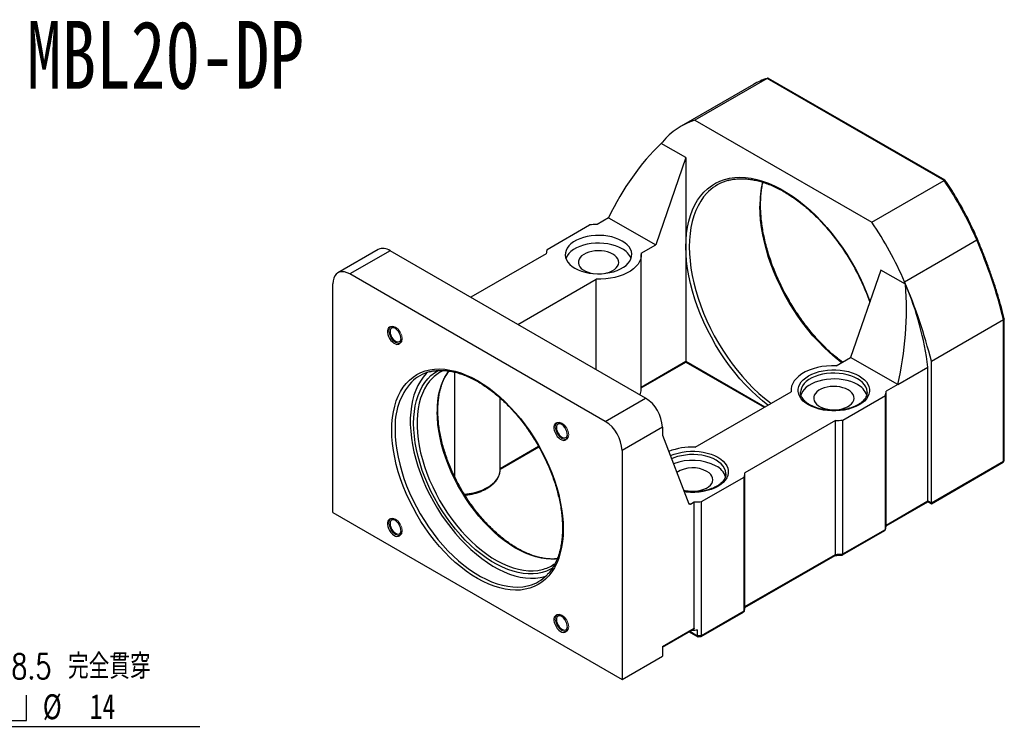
# Model space of a CAD drawing. Header units: millimetres. Extents: x 38 to 270, y 6 to 197.
# Tile 3 of 3: x 121 to 259, y 98 to 197. Entities that reach past the tile are written whole.
import ezdxf

# ---------------------------------------------------------------- set-up
doc = ezdxf.new("R2010")
doc.units = ezdxf.units.MM
doc.layers.add('FORMAT', color=7, linetype='Continuous')
doc.styles.add('SLDTEXTSTYLE0', font='TXT', dxfattribs={"width": 0.75})
doc.styles.add('SLDTEXTSTYLE1', font='TXT', dxfattribs={"width": 0.75, "bigfont": 'bigfont'})
doc.styles.add('SLDTEXTSTYLE4', font='TXT', dxfattribs={"width": 0.666667})
doc.dimstyles.new('SLDDIMSTYLE6', dxfattribs={"dimtxt": 3.5, "dimasz": 2.5, "dimexe": 0, "dimexo": 0.0625, "dimgap": 0.875, "dimtad": 0, "dimtih": 1, "dimtoh": 1, "dimdec": 1, "dimlfac": 1.5, "dimrnd": 1e-09, "dimzin": 12, "dimdsep": 46, "dimtxsty": 'SLDTEXTSTYLE0', "dimsah": 1, "dimcen": 0, "dimadec": 0, "dimazin": 3, "dimtfac": 1, "dimtofl": 0, "dimtmove": 0, "dimatfit": 3, "dimfxl": 1, "dimfrac": 2, "dimtolj": 1, "dimtzin": 12, "dimarcsym": 0})

# ---------------------------------------------------------------- blocks, each defined once
blk = doc.blocks.new('SW_SYMBOL_HOLE_SPOT')
at = {"layer": 'FORMAT', "color": 0}
for p, q in [((0, 875), (0, 75)), ((1600, 75), (1600, 875)), ((0, 75), (1600, 75))]:
    blk.add_line(p, q, dxfattribs=at)
blk = doc.blocks.new('_D_5')
at = {"layer": 'FORMAT'}
for p, q in [((92.99, 126.86), (104.56, 98.05)), ((104.56, 98.05), (146.56, 98.05))]:
    blk.add_line(p, q, dxfattribs=at)
blk.add_solid([(92.99, 126.86), (93.69, 124.45), (94.15, 124.64)], dxfattribs=at)
at = {"layer": 'FORMAT', "xscale": 0.0044707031, "yscale": 0.0044707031, "zscale": 0.0044707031}
blk.add_blockref('SW_SYMBOL_HOLE_SPOT', (115.11, 98.54), dxfattribs=at)
at = {"layer": 'FORMAT', "char_height": 3.5, "attachment_point": 1}
for s, insert, style in [('4 x', (106.15, 108.23), 'SLDTEXTSTYLE4'), ('%%c', (113.56, 108.18), 'SLDTEXTSTYLE0'), ('8.5 \\M+18AAE\\M+19153\\M+18AD1\\M+190FA', (120.15, 108.23), 'SLDTEXTSTYLE1'), ('%%c', (124.56, 102.57), 'SLDTEXTSTYLE0'), ('14', (131.15, 102.62), 'SLDTEXTSTYLE0')]:
    blk.add_mtext(s, dxfattribs=dict(at, insert=insert, style=style))

msp = doc.modelspace()

# ---------------------------------------------------------------- linework, layer by layer
at = {"color": 7, "linetype": 'Continuous', "lineweight": 25}
for p, q in [((224.2177, 188.1296), (214.0825, 182.2787)), ((226.1402, 188.9751), (216.005, 183.1241)), ((250.9595, 174.6472), (226.1402, 188.9751)), ((251.1019, 174.6777), (226.3312, 188.9775)), ((216.005, 183.1241), (240.8243, 168.7962)), ((211.2821, 179.8543), (211.4439, 180.0498)), ((214.7439, 177.8642), (211.2875, 179.8595)), ((211.4439, 180.0498), (211.4441, 180.05)), ((214.7439, 177.8642), (210.5013, 165.6164)), ((214.7439, 177.8642), (214.7439, 165.3439)), ((240.8243, 168.7962), (250.9595, 174.6472)), ((203.9016, 169.4263), (202.2752, 168.4874)), ((203.9016, 169.4263), (210.5013, 165.6164)), ((195.2634, 164.9838), (201.2262, 168.4261)), ((251.0421, 163.7218), (255.5204, 166.3071)), ((171.5938, 164.9676), (165.937, 161.702)), ((173.2603, 164.8026), (167.6035, 161.537)), ((209.0871, 144.1203), (173.2603, 164.8026)), ((195.1572, 164.3783), (184.5763, 158.2701)), ((208.4781, 164.4485), (210.5013, 165.6164)), ((214.7439, 165.3439), (214.7439, 149.2852)), ((208.4874, 145.4753), (208.4874, 164.2558)), ((245.3852, 160.4562), (251.0421, 163.7218)), ((245.3854, 160.4558), (251.0423, 163.7214)), ((251.0423, 163.7214), (251.0421, 163.7218)), ((242.0854, 162.0803), (237.8428, 149.8326)), ((245.5418, 160.0849), (242.0854, 162.0803)), ((165.2465, 128.0586), (165.2465, 160.1758)), ((203.4302, 140.8546), (167.6035, 161.537)), ((191.1759, 154.4601), (202.1536, 160.7974)), ((202.1536, 148.1229), (202.1536, 160.7974)), ((245.3852, 160.4562), (245.3854, 160.4558)), ((249.1565, 149.2885), (259.2917, 155.1394)), ((259.2917, 135.2702), (259.2917, 155.1394)), ((259.3893, 135.4063), (259.3893, 155.2621)), ((208.4874, 145.5607), (214.7439, 149.1725)), ((214.7439, 149.2852), (214.7439, 149.1725)), ((214.7439, 149.1725), (225.7216, 142.8352)), ((235.8196, 148.6646), (237.8428, 149.8326)), ((244.4424, 146.0226), (237.8428, 149.8326)), ((249.1565, 129.4193), (249.1565, 149.2885)), ((182.3546, 133.0081), (182.3546, 147.7541)), ((244.4424, 146.0226), (248.6851, 148.4719)), ((248.6851, 129.6914), (248.6851, 148.4719)), ((208.4841, 145.3607), (208.4874, 145.4753)), ((216.0206, 137.2349), (229.495, 145.0135)), ((229.4857, 145.2062), (229.4857, 145.0081)), ((230.82, 144.9882), (230.8191, 144.9341)), ((244.4424, 146.0226), (242.816, 145.0837)), ((242.816, 126.3033), (242.816, 145.0837)), ((188.6884, 134.0456), (188.6884, 144.1451)), ((203.4302, 140.8546), (209.0871, 144.1203)), ((236.747, 141.0359), (242.7098, 144.4782)), ((240.1519, 144.8962), (240.1524, 144.9341)), ((242.7098, 125.6977), (242.7098, 144.4782)), ((235.6979, 140.9746), (223.017, 133.654)), ((235.6979, 122.1941), (235.6979, 140.9746)), ((236.747, 122.2554), (236.747, 141.0359)), ((211.4441, 140.0378), (205.7872, 136.7721)), ((211.4441, 140.0378), (211.4441, 138.997)), ((211.4583, 138.9122), (215.1589, 129.2968)), ((188.6884, 134.131), (194.1275, 137.2709)), ((205.7872, 136.7721), (205.7872, 104.6549)), ((188.6851, 133.931), (188.6884, 134.0456)), ((249.1565, 129.4193), (259.2917, 135.2702)), ((249.1565, 129.3065), (259.2226, 135.1176)), ((216.948, 129.6062), (222.9108, 133.0484)), ((220.353, 133.4665), (220.3534, 133.5043)), ((222.9108, 114.268), (222.9108, 133.0484)), ((223.017, 114.8736), (223.017, 133.654)), ((215.3804, 129.2455), (215.899, 129.5449)), ((215.899, 111.8531), (215.899, 129.5449)), ((216.948, 110.8257), (216.948, 129.6062)), ((242.8024, 126.1827), (248.6851, 129.5787)), ((242.816, 126.3033), (248.6851, 129.6914)), ((248.6851, 129.6914), (249.1565, 129.4193)), ((248.6851, 129.5787), (248.6851, 129.6914)), ((248.6851, 129.5787), (249.1565, 129.3065)), ((249.1565, 129.3065), (249.1565, 129.4193)), ((165.2465, 128.0586), (205.7872, 104.6549)), ((236.747, 122.2554), (242.7098, 125.6977)), ((236.7005, 122.1159), (242.6182, 125.5321)), ((223.0034, 114.753), (235.6573, 122.0579)), ((223.017, 114.8736), (235.6979, 122.1941)), ((216.9015, 110.6862), (222.8192, 114.1023)), ((216.948, 110.8257), (222.9108, 114.268)), ((211.4441, 109.2814), (215.899, 111.8531)), ((211.4441, 109.1687), (215.7571, 111.6585)), ((215.2152, 111.3457), (216.4223, 110.6488)), ((216.3869, 110.782), (216.3869, 111.5985)), ((211.4441, 109.2814), (211.4441, 107.9205)), ((205.7872, 104.6549), (211.4441, 107.9205))]:
    msp.add_line(p, q, dxfattribs=at)
at = {"color": 8, "linetype": 'Continuous', "lineweight": 25}
for p, q in [((208.4874, 145.6734), (214.7439, 149.2852)), ((214.7439, 149.2852), (225.8193, 142.8916)), ((188.6884, 134.2437), (194.079, 137.3556)), ((215.121, 129.3953), (215.3804, 129.2455)), ((215.3128, 111.402), (216.3869, 110.782))]:
    msp.add_line(p, q, dxfattribs=at)
at = {"color": 8, "linetype": 'Continuous', "lineweight": 25, "flags": 128}
for points in [[(214.7439, 165.3439), (214.7699, 166.3007), (214.8476, 167.224), (214.9767, 168.1102), (215.1568, 168.956), (215.3873, 169.7582), (215.6671, 170.5137), (215.9953, 171.2196), (216.3706, 171.8733), (216.7916, 172.4723), (217.2567, 173.0143), (217.7641, 173.4973), (218.3119, 173.9194), (218.898, 174.2791), (219.5202, 174.5749), (220.1762, 174.8057), (220.8634, 174.9708), (221.5793, 175.0694), (222.3211, 175.1011), (223.086, 175.0659), (223.8711, 174.9639), (224.6735, 174.7955), (225.49, 174.5612), (226.3177, 174.2621), (227.1533, 173.8992), (227.9937, 173.4739), (228.8357, 172.9879), (229.676, 172.4429), (230.5116, 171.841), (231.3393, 171.1845), (232.1558, 170.476), (232.9582, 169.7181), (233.7433, 168.9136), (234.5082, 168.0656), (235.25, 167.1774), (235.9659, 166.2523), (236.6531, 165.2938), (237.3091, 164.3056), (237.9313, 163.2914), (238.5175, 162.255), (239.0653, 161.2004), (239.5727, 160.1315), (240.0378, 159.0526), (240.4587, 157.9675), (240.5618, 157.682)], [(217.9267, 173.1245), (217.6847, 172.8821), (217.2277, 172.3494), (216.8139, 171.7607), (216.4451, 171.1183), (216.1226, 170.4245), (215.8476, 169.6821), (215.6211, 168.8938), (215.4441, 168.0625), (215.3172, 167.1916), (215.2408, 166.2842), (215.2153, 165.3439), (215.2408, 164.3741), (215.3172, 163.3786), (215.4441, 162.3611), (215.6211, 161.3255), (215.8476, 160.2757), (216.1226, 159.2157), (216.4451, 158.1496), (216.8139, 157.0813), (217.2277, 156.015), (217.6847, 154.9546), (218.1834, 153.9042), (218.7218, 152.8678), (219.2978, 151.8492), (219.9093, 150.8525), (220.554, 149.8813), (221.2293, 148.9393), (221.9329, 148.0302), (222.6619, 147.1573), (223.4136, 146.3239), (224.1852, 145.5333), (224.9737, 144.7885), (225.7762, 144.0921), (226.5895, 143.447), (226.6728, 143.3843)], [(236.5723, 149.0992), (236.489, 149.1619), (235.6757, 149.807), (234.8732, 150.5033), (234.0847, 151.2482), (233.3131, 152.0388), (232.5614, 152.8721), (231.8323, 153.745), (231.1288, 154.6542), (230.4534, 155.5961), (229.8088, 156.5673), (229.1973, 157.5641), (228.6213, 158.5826), (228.0829, 159.619), (227.5842, 160.6694), (227.1272, 161.7298), (226.7134, 162.7962), (226.3446, 163.8644), (226.0221, 164.9306), (225.7471, 165.9906), (225.5206, 167.0403), (225.3436, 168.0759), (225.2167, 169.0934), (225.1403, 170.0889), (225.1148, 171.0587)], [(226.2307, 143.129), (225.49, 143.7193), (224.6735, 144.4278), (223.8711, 145.1858), (223.086, 145.9903), (222.3211, 146.8382), (221.5793, 147.7264), (220.8634, 148.6515), (220.1762, 149.61), (219.5202, 150.5983), (218.898, 151.6125), (218.3119, 152.6489), (217.7641, 153.7035), (217.2567, 154.7723), (216.7916, 155.8513), (216.3706, 156.9363), (215.9953, 158.0234), (215.6671, 159.1082), (215.3873, 160.1868), (215.1568, 161.255), (214.9767, 162.3087), (214.8476, 163.3441), (214.7699, 164.3571), (214.7439, 165.3439)], [(196.0986, 120.3291), (195.7391, 120.1166), (195.1783, 119.8546), (194.5849, 119.656), (193.9616, 119.5218), (193.311, 119.4524), (192.6362, 119.4482), (191.9401, 119.5092), (191.2259, 119.6351), (190.4966, 119.8254), (189.7557, 120.0792), (189.0063, 120.3954), (188.2519, 120.7726), (187.4958, 121.2091), (186.7414, 121.7029), (185.9921, 122.2519), (185.2511, 122.8535), (184.5219, 123.5052), (183.8076, 124.2039), (183.1115, 124.9466), (182.4367, 125.73), (181.7862, 126.5505), (181.1628, 127.4045), (180.5694, 128.2881), (180.0087, 129.1975), (179.483, 130.1286), (178.9949, 131.0771), (178.5464, 132.039), (178.1395, 133.0098), (177.7762, 133.9852), (177.4579, 134.9609), (177.1862, 135.9326), (176.9622, 136.8958), (176.7869, 137.8463), (176.6611, 138.7799), (176.5854, 139.6923), (176.5602, 140.5795), (176.5854, 141.4375), (176.6611, 142.2626), (176.7869, 143.0509), (176.9622, 143.799), (177.1862, 144.5036), (177.4579, 145.1615), (177.7762, 145.7698), (178.1395, 146.3257), (178.5464, 146.8268), (178.9949, 147.2708), (179.483, 147.6557), (180.0087, 147.9799), (180.1028, 148.0295)], [(179.3001, 147.0262), (179.2361, 146.9652), (178.8086, 146.5028), (178.4236, 145.9841), (178.0827, 145.4116), (177.7876, 144.7879), (177.5396, 144.1158), (177.3398, 143.3984), (177.1892, 142.6389), (177.0884, 141.8409), (177.0379, 141.0079), (177.0379, 140.1438), (177.0884, 139.2525), (177.1892, 138.3381), (177.3398, 137.4047), (177.5396, 136.4566), (177.7876, 135.4982), (178.0827, 134.5337), (178.4236, 133.5677), (178.8086, 132.6045), (179.2361, 131.6485), (179.7041, 130.704), (180.2104, 129.7755), (180.7527, 128.867), (181.3287, 127.9828), (181.9355, 127.127), (182.5706, 126.3033), (183.2309, 125.5156), (183.9135, 124.7674), (184.6152, 124.0622), (185.3328, 123.4032), (186.0632, 122.7933), (186.8029, 122.2355), (187.5485, 121.7321), (188.2967, 121.2856), (189.044, 120.898), (189.7871, 120.5709), (190.5225, 120.306), (191.2469, 120.1044), (191.957, 119.967), (192.6496, 119.8945), (193.3214, 119.8873), (193.9694, 119.9452), (194.5908, 120.0681), (194.7859, 120.1218)], [(240.1524, 144.9341), (240.1501, 145.0187), (240.0949, 145.3555), (239.9671, 145.6857), (239.7686, 146.004), (239.5025, 146.3054), (239.1731, 146.5852), (238.7856, 146.839), (238.346, 147.0627), (237.8613, 147.2529), (237.3391, 147.4065), (236.7877, 147.5211), (236.2158, 147.5949), (235.6323, 147.6267), (235.0466, 147.6161), (234.4677, 147.5632), (233.905, 147.4688), (233.3671, 147.3344), (232.8627, 147.1622), (232.3996, 146.9549), (231.9852, 146.7156), (231.626, 146.4483), (231.3277, 146.1571), (231.095, 145.8466), (230.9315, 145.5217), (230.8398, 145.1876), (230.82, 144.9882)], [(196.707, 121.5658), (196.477, 121.5409), (195.8167, 121.5156), (195.1341, 121.5555), (194.4324, 121.6605), (193.7147, 121.83), (192.9844, 122.0634), (192.2447, 122.3596), (191.4991, 122.7171), (190.7509, 123.1345), (190.0036, 123.6097), (189.2605, 124.1406), (188.5251, 124.7247), (187.8007, 125.3595), (187.0906, 126.042), (186.398, 126.7691), (185.7262, 127.5375), (185.0781, 128.3437), (184.4568, 129.1839), (183.8651, 130.0545), (183.3056, 130.9513), (182.781, 131.8703), (182.2936, 132.8073), (181.8456, 133.7581), (181.4391, 134.7183), (181.0759, 135.6835), (180.7578, 136.6492), (180.4861, 137.6112), (180.2621, 138.565), (180.0868, 139.5063), (179.961, 140.4307), (179.8853, 141.3341), (179.86, 142.2123)], [(173.9674, 139.627), (173.9932, 138.7127), (174.0704, 137.7727), (174.1987, 136.811), (174.3775, 135.8318), (174.606, 134.8395), (174.8833, 133.8384), (175.2081, 132.8329), (175.579, 131.8273), (175.9944, 130.8261), (176.4524, 129.8336), (176.9512, 128.8542), (177.4884, 127.8922), (178.0618, 126.9517), (178.6687, 126.0368), (179.3067, 125.1517), (179.9729, 124.3001), (180.6643, 123.4858), (181.378, 122.7123), (182.1108, 121.983), (182.8595, 121.3012), (183.6209, 120.6697), (184.3916, 120.0913), (185.1682, 119.5687), (185.9474, 119.104), (186.7258, 118.6993), (187.4999, 118.3563), (188.2663, 118.0766), (189.0218, 117.8614), (189.763, 117.7116), (190.4866, 117.6279), (191.1895, 117.6107), (191.8687, 117.66), (192.5211, 117.7755), (192.7582, 117.8359)], [(212.5668, 136.0321), (212.6031, 136.0487), (213.1001, 136.2467), (213.6347, 136.4087), (214.1992, 136.5323), (214.7855, 136.6157), (215.3849, 136.6577), (215.9886, 136.6577), (216.588, 136.6157), (217.1743, 136.5323), (217.7388, 136.4087), (218.2734, 136.2467), (218.7703, 136.0487), (219.2223, 135.8175), (219.6227, 135.5566), (219.9657, 135.2698), (220.2462, 134.9612), (220.4603, 134.6353), (220.6048, 134.2968), (220.6776, 133.9508), (220.6776, 133.6022), (220.6048, 133.2562), (220.4603, 132.9178), (220.2462, 132.5919), (219.9657, 132.2833), (219.6227, 131.9964), (219.2223, 131.7355), (218.7703, 131.5044), (218.2734, 131.3064), (217.7388, 131.1444), (217.1743, 131.0208), (216.588, 130.9374), (215.9886, 130.8954), (215.3849, 130.8954), (214.7855, 130.9374), (214.5148, 130.9705)], [(220.3534, 133.5043), (220.3511, 133.589), (220.296, 133.9258), (220.1681, 134.256), (219.9696, 134.5743), (219.7035, 134.8757), (219.3741, 135.1555), (218.9866, 135.4093), (218.547, 135.633), (218.0623, 135.8232), (217.5401, 135.9768), (216.9887, 136.0914), (216.4168, 136.1652), (215.8333, 136.197), (215.2476, 136.1864), (214.6687, 136.1335), (214.106, 136.0391), (213.5681, 135.9047), (213.0637, 135.7325), (212.7363, 135.5916)], [(183.6719, 130.6287), (183.6953, 130.631), (184.3509, 130.7175), (184.9856, 130.8458), (185.5915, 131.0143), (186.1609, 131.2209), (186.6866, 131.463), (187.1622, 131.7375), (187.5815, 132.041), (187.9394, 132.3697), (188.2312, 132.7195), (188.4535, 133.0859), (188.6033, 133.4643), (188.6789, 133.8501), (188.6851, 133.931)]]:
    msp.add_lwpolyline(points, dxfattribs=at)
at = {"color": 7, "linetype": 'Continuous', "lineweight": 25, "flags": 128}
for points in [[(205.7872, 166.1607), (205.3477, 166.3844), (204.8629, 166.5746), (204.3408, 166.7282), (203.7894, 166.8428), (203.2174, 166.9166), (202.634, 166.9484), (202.0482, 166.9378), (201.4694, 166.8849), (200.9066, 166.7905), (200.3688, 166.6561), (199.8644, 166.4839), (199.4013, 166.2766), (198.9869, 166.0373), (198.6277, 165.77), (198.3294, 165.4788), (198.0966, 165.1683), (197.9331, 164.8434), (197.8415, 164.5093), (197.8231, 164.1711), (197.8782, 163.8343), (198.006, 163.5042), (198.2046, 163.1858), (198.4706, 162.8844), (198.8, 162.6046), (199.1876, 162.3508), (199.6272, 162.1271), (200.1119, 161.9369), (200.6341, 161.7833), (201.1855, 161.6687), (201.7574, 161.5949), (202.3408, 161.5631), (202.9266, 161.5737), (203.5054, 161.6266), (204.0682, 161.721), (204.606, 161.8554), (205.1105, 162.0276), (205.5735, 162.235), (205.9879, 162.4742), (206.3471, 162.7415), (206.6454, 163.0327), (206.8782, 163.3432), (207.0417, 163.6681), (207.1334, 164.0022), (207.1518, 164.3404), (207.0966, 164.6772), (206.9688, 165.0074), (206.7703, 165.3257), (206.5042, 165.6271), (206.1748, 165.9069), (205.7872, 166.1607)], [(205.7872, 165.072), (205.3477, 165.2957), (204.8629, 165.4859), (204.3408, 165.6395), (203.7894, 165.7541), (203.2174, 165.8279), (202.634, 165.8597), (202.0482, 165.8491), (201.4694, 165.7962), (200.9066, 165.7018), (200.3688, 165.5674), (199.8644, 165.3952), (199.4013, 165.1878), (198.9869, 164.9486), (198.6277, 164.6813), (198.3294, 164.3901), (198.0966, 164.0796), (197.9331, 163.7547), (197.917, 163.7114)], [(204.4909, 164.3236), (204.1436, 164.4942), (203.7533, 164.6303), (203.3303, 164.7286), (202.8855, 164.7865), (202.4304, 164.8024), (201.9767, 164.7759), (201.5363, 164.7078), (201.1204, 164.5997), (200.74, 164.4546), (200.4049, 164.2761), (200.1237, 164.0689), (199.9037, 163.8383), (199.7506, 163.5904), (199.6684, 163.3315), (199.6593, 163.0683), (199.7233, 162.8077), (199.859, 162.5564), (200.0627, 162.3209), (200.3292, 162.1073), (200.6517, 161.9211), (201.0216, 161.7673), (201.4296, 161.6497), (201.6363, 161.6069)], [(208.4781, 164.4485), (208.4779, 164.0603), (208.4023, 163.6745), (208.2525, 163.296), (208.0302, 162.9296), (207.7383, 162.5799), (207.3805, 162.2512), (206.9612, 161.9476), (206.4856, 161.6731), (205.9599, 161.4311), (205.3905, 161.2245), (204.7846, 161.056), (204.1499, 160.9277), (203.4943, 160.8412), (202.8261, 160.7976), (202.1536, 160.7974)], [(203.3386, 161.6069), (203.6503, 161.6755), (204.0497, 161.8025), (204.4086, 161.9648), (204.7178, 162.1583), (204.9692, 162.3779), (205.1563, 162.6179), (205.2743, 162.8722), (205.3202, 163.1341), (205.2926, 163.3969), (205.1925, 163.6537), (205.0222, 163.8978), (204.7863, 164.1231), (204.4909, 164.3236)], [(167.6035, 161.537), (167.2348, 161.7163), (166.8751, 161.8242), (166.5334, 161.858), (166.2181, 161.8169), (165.9368, 161.7019), (165.6966, 161.5158), (165.5034, 161.2632), (165.3618, 160.9503), (165.2755, 160.5849), (165.2465, 160.1758)], [(174.8048, 152.3437), (174.7791, 152.6128), (174.7032, 152.8971), (174.5814, 153.1812), (174.4202, 153.4499), (174.2283, 153.6887), (174.016, 153.8847), (173.7947, 154.0273), (173.5764, 154.1089), (173.3729, 154.125), (173.1951, 154.0748), (173.0526, 153.961), (172.9532, 153.7897), (172.902, 153.5701), (172.902, 153.3142), (172.9532, 153.0356), (173.0526, 152.7495), (173.1951, 152.4712), (173.3729, 152.2157), (173.5764, 151.9968), (173.7947, 151.8264), (174.016, 151.7135), (174.2283, 151.6644), (174.4202, 151.6815), (174.5814, 151.7641), (174.7032, 151.9076), (174.7791, 152.1044), (174.8048, 152.3437)], [(173.9432, 153.9382), (173.8257, 153.9807), (173.6381, 153.9992), (173.477, 153.9495), (173.3534, 153.8348), (173.2757, 153.663), (173.2491, 153.4459), (173.2757, 153.1981), (173.3534, 152.9366), (173.477, 152.6792), (173.6381, 152.4435), (173.8257, 152.2455), (174.027, 152.0987), (174.2283, 152.013), (174.4159, 151.9945), (174.577, 152.0442), (174.7006, 152.1589), (174.7783, 152.3307), (174.8003, 152.4536)], [(173.496, 139.627), (173.5218, 140.52), (173.5989, 141.3795), (173.727, 142.2018), (173.9056, 142.9833), (174.134, 143.7207), (174.4111, 144.4109), (174.7357, 145.0509), (175.1065, 145.6379), (175.5219, 146.1695), (175.9801, 146.6433), (176.4791, 147.0574), (177.0169, 147.41), (177.591, 147.6995), (178.199, 147.9247), (178.8384, 148.0847), (179.5064, 148.1787), (180.2002, 148.2065), (180.9167, 148.1677), (181.6529, 148.0627), (182.4056, 147.8918), (183.1717, 147.6558), (183.9478, 147.3558), (184.7307, 146.9929), (185.5169, 146.5687), (186.3031, 146.0852), (187.0859, 145.5442), (187.862, 144.9482), (188.6281, 144.2997), (189.3808, 143.6014), (190.117, 142.8565), (190.8335, 142.068), (191.5273, 141.2393), (192.1953, 140.374), (192.8347, 139.4758), (193.4427, 138.5485), (194.0169, 137.5961), (194.5546, 136.6227), (195.0536, 135.6324), (195.5118, 134.6296), (195.9272, 133.6184), (196.298, 132.6032), (196.6226, 131.5884), (196.8997, 130.5783), (197.1281, 129.5772), (197.3067, 128.5895), (197.4348, 127.6193), (197.5119, 126.6708), (197.5377, 125.7481), (197.5119, 124.8551), (197.4348, 123.9956), (197.3067, 123.1733), (197.1281, 122.3918), (196.8997, 121.6544), (196.6226, 120.9642), (196.298, 120.3242), (195.9272, 119.7372), (195.5118, 119.2056), (195.0536, 118.7318), (194.5546, 118.3177), (194.0169, 117.9651), (193.4427, 117.6756), (192.8347, 117.4504), (192.1953, 117.2904), (191.5273, 117.1963), (190.8335, 117.1686), (190.117, 117.2074), (189.3808, 117.3124), (188.6281, 117.4833), (187.862, 117.7192), (187.0859, 118.0193), (186.3031, 118.3822), (185.5169, 118.8063), (184.7307, 119.2899), (183.9478, 119.8309), (183.1717, 120.4269), (182.4056, 121.0754), (181.6529, 121.7736), (180.9167, 122.5186), (180.2002, 123.3071), (179.5064, 124.1358), (178.8384, 125.0011), (178.199, 125.8993), (177.591, 126.8266), (177.0169, 127.779), (176.4791, 128.7524), (175.9801, 129.7427), (175.5219, 130.7455), (175.1065, 131.7567), (174.7357, 132.7719), (174.4111, 133.7867), (174.134, 134.7968), (173.9056, 135.7978), (173.727, 136.7856), (173.5989, 137.7558), (173.5218, 138.7043), (173.496, 139.627)], [(178.5483, 147.7527), (178.3395, 147.5515), (177.9025, 147.0586), (177.5092, 146.5088), (177.1611, 145.9045), (176.8599, 145.2484), (176.6069, 144.5434), (176.4031, 143.7924), (176.2495, 142.9988), (176.1467, 142.1661), (176.0952, 141.2979), (176.0952, 140.3979), (176.1467, 139.4703), (176.2495, 138.5189), (176.4031, 137.5479), (176.6069, 136.5617), (176.8599, 135.5644), (177.1611, 134.5606), (177.5092, 133.5545), (177.9025, 132.5505), (178.3395, 131.5531), (178.8182, 130.5666), (179.3364, 129.5954), (179.892, 128.6436), (180.4825, 127.7154), (181.1053, 126.8149), (181.7578, 125.9461), (182.4369, 125.1127), (183.1399, 124.3183), (183.8635, 123.5666), (184.6047, 122.8606), (185.3601, 122.2036), (186.1266, 121.5983), (186.9007, 121.0475), (187.679, 120.5536), (188.4582, 120.1186), (189.2349, 119.7446), (190.0056, 119.4331), (190.767, 119.1855), (191.5157, 119.0029), (192.2485, 118.8861), (192.9622, 118.8356), (193.6536, 118.8516), (194.3197, 118.9341), (194.9577, 119.0827), (195.0781, 119.1191)], [(235.8196, 148.6646), (235.1471, 148.6644), (234.4788, 148.6208), (233.8232, 148.5343), (233.1885, 148.406), (232.5827, 148.2375), (232.0133, 148.0309), (231.4875, 147.7889), (231.012, 147.5144), (230.5927, 147.2108), (230.2348, 146.8821), (229.9429, 146.5324), (229.7207, 146.166), (229.5708, 145.7875), (229.4953, 145.4017), (229.495, 145.0135)], [(231.9502, 143.1652), (231.5498, 143.4261), (231.2068, 143.713), (230.9262, 144.0216), (230.7121, 144.3475), (230.5676, 144.6859), (230.4949, 145.032), (230.4949, 145.3805), (230.5676, 145.7265), (230.7121, 146.065), (230.9262, 146.3909), (231.2068, 146.6995), (231.5498, 146.9864), (231.9502, 147.2473), (232.4021, 147.4784), (232.899, 147.6764), (233.4337, 147.8384), (233.9982, 147.962), (234.5845, 148.0454), (235.1838, 148.0874), (235.7876, 148.0874), (236.387, 148.0454), (236.9732, 147.962), (237.5378, 147.8384), (238.0724, 147.6764), (238.5693, 147.4784), (239.0213, 147.2473), (239.4217, 146.9864), (239.7646, 146.6995), (240.0452, 146.3909), (240.2593, 146.065), (240.4038, 145.7265), (240.4766, 145.3805), (240.4766, 145.032), (240.4038, 144.6859), (240.2593, 144.3475), (240.0452, 144.0216), (239.7646, 143.713), (239.4217, 143.4261), (239.0213, 143.1652), (238.5693, 142.9341), (238.0724, 142.7361), (237.5378, 142.5741), (236.9732, 142.4505), (236.387, 142.3671), (235.7876, 142.3251), (235.1838, 142.3251), (234.5845, 142.3671), (233.9982, 142.4505), (233.4337, 142.5741), (232.899, 142.7361), (232.4021, 142.9341), (231.9502, 143.1652)], [(238.7856, 146.0225), (238.346, 146.2462), (237.8613, 146.4364), (237.3391, 146.59), (236.7877, 146.7046), (236.2158, 146.7784), (235.6323, 146.8102), (235.0466, 146.7996), (234.4677, 146.7466), (233.905, 146.6523), (233.3671, 146.5179), (232.8627, 146.3457), (232.3996, 146.1383), (231.9852, 145.8991), (231.626, 145.6318), (231.3277, 145.3406), (231.095, 145.0301), (230.9315, 144.7052), (230.8739, 144.5294)], [(237.4892, 145.2741), (237.1419, 145.4446), (236.7517, 145.5808), (236.3287, 145.6791), (235.8838, 145.7369), (235.4287, 145.7528), (234.975, 145.7264), (234.5346, 145.6582), (234.1188, 145.5502), (233.7384, 145.4051), (233.4032, 145.2266), (233.122, 145.0194), (232.902, 144.7888), (232.7489, 144.5409), (232.6668, 144.2819), (232.6576, 144.0188), (232.7216, 143.7581), (232.8573, 143.5068), (233.061, 143.2713), (233.3275, 143.0578), (233.65, 142.8716), (234.0199, 142.7178), (234.4279, 142.6002), (234.8632, 142.5218), (235.3147, 142.4849), (235.7705, 142.4902), (236.2191, 142.5376), (236.6486, 142.626), (237.048, 142.753), (237.4069, 142.9153), (237.7161, 143.1088), (237.9675, 143.3284), (238.1546, 143.5684), (238.2727, 143.8227), (238.3185, 144.0846), (238.291, 144.3473), (238.1908, 144.6041), (238.0205, 144.8483), (237.7846, 145.0736), (237.4892, 145.2741)], [(198.1381, 138.8737), (198.1124, 139.1427), (198.0366, 139.427), (197.9148, 139.7112), (197.7536, 139.9799), (197.5616, 140.2187), (197.3493, 140.4146), (197.128, 140.5573), (196.9097, 140.6388), (196.7062, 140.6549), (196.5284, 140.6047), (196.386, 140.4909), (196.2865, 140.3196), (196.2354, 140.1001), (196.2354, 139.8441), (196.2865, 139.5656), (196.386, 139.2794), (196.5284, 139.0011), (196.7062, 138.7456), (196.9097, 138.5268), (197.128, 138.3563), (197.3493, 138.2435), (197.5616, 138.1943), (197.7536, 138.2115), (197.9148, 138.294), (198.0366, 138.4376), (198.1124, 138.6343), (198.1381, 138.8737)], [(197.2766, 140.4681), (197.159, 140.5106), (196.9714, 140.5292), (196.8103, 140.4794), (196.6867, 140.3648), (196.609, 140.193), (196.5825, 139.9758), (196.609, 139.7281), (196.6867, 139.4666), (196.8103, 139.2092), (196.9714, 138.9735), (197.159, 138.7754), (197.3603, 138.6286), (197.5616, 138.543), (197.7492, 138.5244), (197.9103, 138.5742), (198.0339, 138.6888), (198.1116, 138.8606), (198.1336, 138.9836)], [(214.4165, 131.2257), (214.6289, 131.1704), (215.0642, 131.0921), (215.5157, 131.0551), (215.9716, 131.0604), (216.4201, 131.1079), (216.8496, 131.1963), (217.249, 131.3233), (217.6079, 131.4856), (217.9171, 131.6791), (218.1685, 131.8987), (218.3557, 132.1387), (218.4737, 132.393), (218.5195, 132.6549), (218.492, 132.9176), (218.3918, 133.1744), (218.2215, 133.4186), (217.9856, 133.6439), (217.6902, 133.8444)], [(215.3804, 129.2455), (215.3446, 129.228), (215.3095, 129.2172), (215.2762, 129.2134), (215.2452, 129.2167), (215.2174, 129.227), (215.1934, 129.2441), (215.1738, 129.2675), (215.1589, 129.2968)], [(174.8048, 125.3993), (174.7791, 125.6683), (174.7032, 125.9526), (174.5814, 126.2367), (174.4202, 126.5055), (174.2283, 126.7442), (174.016, 126.9402), (173.7947, 127.0828), (173.5764, 127.1644), (173.3729, 127.1805), (173.1951, 127.1303), (173.0526, 127.0165), (172.9532, 126.8452), (172.902, 126.6256), (172.902, 126.3697), (172.9532, 126.0911), (173.0526, 125.805), (173.1951, 125.5267), (173.3729, 125.2712), (173.5764, 125.0524), (173.7947, 124.8819), (174.016, 124.7691), (174.2283, 124.7199), (174.4202, 124.737), (174.5814, 124.8196), (174.7032, 124.9631), (174.7791, 125.1599), (174.8048, 125.3993)], [(173.9432, 126.9937), (173.8257, 127.0362), (173.6381, 127.0548), (173.477, 127.005), (173.3534, 126.8903), (173.2757, 126.7186), (173.2491, 126.5014), (173.2757, 126.2536), (173.3534, 125.9921), (173.477, 125.7348), (173.6381, 125.499), (173.8257, 125.301), (174.027, 125.1542), (174.2283, 125.0686), (174.4159, 125.05), (174.577, 125.0998), (174.7006, 125.2144), (174.7783, 125.3862), (174.8003, 125.5092)], [(198.1381, 111.9292), (198.1124, 112.1983), (198.0366, 112.4825), (197.9148, 112.7667), (197.7536, 113.0354), (197.5616, 113.2742), (197.3493, 113.4702), (197.128, 113.6128), (196.9097, 113.6944), (196.7062, 113.7105), (196.5284, 113.6603), (196.386, 113.5464), (196.2865, 113.3751), (196.2354, 113.1556), (196.2354, 112.8997), (196.2865, 112.6211), (196.386, 112.335), (196.5284, 112.0566), (196.7062, 111.8012), (196.9097, 111.5823), (197.128, 111.4119), (197.3493, 111.299), (197.5616, 111.2498), (197.7536, 111.267), (197.9148, 111.3496), (198.0366, 111.4931), (198.1124, 111.6898), (198.1381, 111.9292)], [(197.2766, 113.5236), (197.159, 113.5661), (196.9714, 113.5847), (196.8103, 113.535), (196.6867, 113.4203), (196.609, 113.2485), (196.5825, 113.0314), (196.609, 112.7836), (196.6867, 112.5221), (196.8103, 112.2647), (196.9714, 112.029), (197.159, 111.831), (197.3603, 111.6841), (197.5616, 111.5985), (197.7492, 111.58), (197.9103, 111.6297), (198.0339, 111.7444), (198.1116, 111.9161), (198.1336, 112.0391)]]:
    msp.add_lwpolyline(points, dxfattribs=at)
at = {"color": 7, "linetype": 'Continuous', "lineweight": 18, "flags": 128}
for points in [[(173.0842, 153.5411), (173.1559, 153.9163), (173.3603, 154.1516), (173.6662, 154.211), (174.027, 154.0856), (174.3878, 153.7944), (174.6936, 153.3818), (174.898, 152.9106), (174.9698, 152.4526), (174.898, 152.0774), (174.6936, 151.8421), (174.3878, 151.7827), (174.027, 151.9081), (173.6662, 152.1993), (173.3603, 152.6119), (173.1559, 153.0831), (173.0842, 153.5411)], [(197.3603, 140.6155), (197.7211, 140.3244), (198.027, 139.9118), (198.2313, 139.4406), (198.3031, 138.9825), (198.2313, 138.6073), (198.027, 138.3721), (197.7211, 138.3127), (197.3603, 138.4381), (196.9995, 138.7292), (196.6936, 139.1418), (196.4893, 139.613), (196.4175, 140.0711), (196.4893, 140.4463), (196.6936, 140.6815), (196.9995, 140.7409), (197.3603, 140.6155)], [(174.027, 124.9637), (173.6662, 125.2548), (173.3603, 125.6674), (173.1559, 126.1386), (173.0842, 126.5967), (173.1559, 126.9719), (173.3603, 127.2071), (173.6662, 127.2665), (174.027, 127.1411), (174.3878, 126.8499), (174.6936, 126.4374), (174.898, 125.9662), (174.9698, 125.5081), (174.898, 125.1329), (174.6936, 124.8977), (174.3878, 124.8382), (174.027, 124.9637)], [(198.3031, 112.0381), (198.2313, 111.6629), (198.027, 111.4276), (197.7211, 111.3682), (197.3603, 111.4936), (196.9995, 111.7848), (196.6936, 112.1973), (196.4893, 112.6685), (196.4175, 113.1266), (196.4893, 113.5018), (196.6936, 113.737), (196.9995, 113.7965), (197.3603, 113.6711), (197.7211, 113.3799), (198.027, 112.9673), (198.2313, 112.4961), (198.3031, 112.0381)]]:
    msp.add_lwpolyline(points, dxfattribs=at)
at = {"color": 7, "linetype": 'Continuous', "lineweight": 25}
for centre, radius, start, end in [((229.0501, 179.7499), 9.6732, 107.506833, 119.971116), ((218.9559, 173.8257), 9.7554, 107.607048, 140.354923), ((222.3696, 168.4688), 6.4355, 104.717901, 133.660083), ((210.1842, 146.9314), 49.3031, 23.140819, 34.204688), ((202.483, 155.9274), 12.5618, 90.947602, 95.741806), ((200.049, 141.0804), 49.3031, 23.140819, 34.204688), ((187.2756, 137.0408), 74.2555, 14.107004, 23.211697), ((172.2811, 163.4105), 1.702, 54.874847, 113.814694), ((197.6795, 164.248), 2.5257, 163.062585, 177.044289), ((204.545, 162.6384), 2.7323, 23.12342, 62.957651), ((177.1406, 131.19), 74.2552, 14.106995, 23.21136), ((205.3222, 142.9669), 43.7109, 7.235041, 23.055251), ((180.2455, 142.3632), 5.6505, 105.165473, 134.78098), ((182.91, 143.1898), 5.2678, 114.163257, 133.257676), ((237.6762, 143.726), 2.5504, 18.072762, 64.215539), ((240.2936, 145.214), 2.5257, 343.062585, 357.044289), ((206.3632, 139.826), 5.0853, 2.386856, 57.613144), ((200.7064, 136.5604), 5.0853, 2.386856, 57.613144), ((235.4902, 153.5346), 12.5618, 270.947602, 275.741806), ((211.6811, 138.9931), 0.237, 179.044714, 199.950339), ((215.631, 127.7956), 9.4473, 87.636346, 110.451641), ((215.6624, 128.091), 7.3023, 62.920646, 111.338345), ((259.056, 135.4063), 0.3333, 299.997312, 0), ((215.6996, 130.1366), 4.2084, 61.769343, 122.094382), ((217.8772, 132.2963), 2.5504, 18.072762, 64.215539), ((220.4946, 133.7843), 2.5257, 343.062585, 357.044289), ((215.6912, 142.1049), 12.5618, 270.947602, 275.741806), ((240.2936, 126.4335), 2.5257, 343.062585, 357.044289), ((235.4902, 134.7542), 12.5618, 270.947602, 275.741806), ((193.3046, 125.1841), 5.2746, 286.309625, 306.355829), ((191.2669, 123.2717), 5.6367, 285.341706, 314.857503), ((220.4946, 115.0038), 2.5257, 343.062585, 357.044289), ((215.6869, 124.2556), 12.6764, 269.697618, 273.165472), ((215.6983, 123.2356), 12.4726, 273.165094, 275.750436)]:
    msp.add_arc(centre, radius, start, end, dxfattribs=at)
at = {"color": 8, "linetype": 'Continuous', "lineweight": 25}
for centre, radius, start, end in [((239.9539, 171.1675), 14.8394, 167.319988, 180.419892), ((255.4577, 166.4888), 0.1922, 289.058696, 333.487911), ((189.0808, 142.6958), 9.2335, 145.464104, 183.00133), ((183.2523, 140.2296), 9.3044, 138.671848, 183.713356), ((206.3629, 145.4898), 2.1252, 334.751211, 356.517998), ((259.2225, 135.4229), 0.1676, 294.374658, 354.305201), ((259.1283, 135.2522), 0.1643, 305.013333, 6.298848)]:
    msp.add_arc(centre, radius, start, end, dxfattribs=at)
at = {"color": 7, "linetype": 'Continuous', "lineweight": 25}
for centre, start_param, end_param in [((223.7723, 152.5642), 0.7116061, 1.13263056), ((221.4592, 153.8996), 4.56272716, 4.98375162)]:
    msp.add_ellipse(centre, major_axis=(4.0891, 33.5333), ratio=0.71152047, start_param=start_param, end_param=end_param, dxfattribs=at)
for points, knots in [([(226.329, 188.9739), (226.3188, 188.9809), (226.2859, 189.0034), (226.2186, 189.0083), (226.1663, 188.9861), (226.1402, 188.9751)], [0, 0, 0, 0, 0.18470713, 0.5921862, 1, 1, 1, 1]), ([(220.6843, 174.6645), (220.7551, 174.6852), (221.0302, 174.7659), (221.5378, 174.8471), (222.204, 174.9075), (222.8936, 174.9056), (223.6019, 174.8466), (224.3273, 174.7294), (225.0673, 174.5549), (225.8195, 174.3235), (226.5817, 174.0358), (227.3512, 173.6929), (228.1256, 173.2956), (228.9021, 172.8454), (229.6781, 172.3435), (230.4511, 171.7916), (231.2182, 171.1915), (231.9769, 170.5452), (232.7245, 169.8548), (233.4584, 169.1226), (234.1762, 168.3511), (234.8752, 167.5429), (235.5531, 166.7007), (236.2075, 165.8275), (236.8362, 164.9261), (237.437, 163.9996), (238.0079, 163.0513), (238.5468, 162.0843), (239.0519, 161.102), (239.5221, 160.1076), (239.9531, 159.1048), (240.2888, 158.2591), (240.4648, 157.7488), (240.5248, 157.575)], [0, 0, 0, 0, 0.01175832, 0.04568045, 0.07950182, 0.11321987, 0.14684377, 0.18038926, 0.21387419, 0.24731564, 0.2807283, 0.31412396, 0.34751158, 0.38089723, 0.41428446, 0.44767658, 0.48107561, 0.51448258, 0.54789782, 0.58132118, 0.61475213, 0.64818994, 0.68163372, 0.71508248, 0.74853518, 0.78199073, 0.81544803, 0.84890595, 0.8823632, 0.91581844, 0.94927053, 0.98271835, 1, 1, 1, 1]), ([(236.6806, 149.1617), (236.4478, 149.3406), (235.9587, 149.7164), (235.2234, 150.3464), (234.4757, 151.0359), (233.7418, 151.7683), (233.0241, 152.5397), (232.325, 153.3479), (231.6472, 154.1901), (230.9927, 155.0633), (230.364, 155.9647), (229.7632, 156.8912), (229.1924, 157.8395), (228.6534, 158.8065), (228.1482, 159.7889), (227.6785, 160.7832), (227.2459, 161.7861), (226.8518, 162.794), (226.4976, 163.8037), (226.1844, 164.8115), (225.9133, 165.814), (225.6851, 166.8078), (225.5006, 167.7895), (225.3604, 168.7555), (225.2647, 169.7027), (225.2202, 170.5143), (225.21, 171.1646), (225.2185, 171.8033), (225.2566, 172.5335), (225.3494, 173.3662), (225.4459, 173.9891), (225.5255, 174.3206), (225.5443, 174.3993)], [0, 0, 0, 0, 0.032020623, 0.067245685, 0.10247947, 0.137721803, 0.172972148, 0.208229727, 0.243493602, 0.27876273, 0.314036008, 0.349312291, 0.384590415, 0.419869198, 0.455147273, 0.490423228, 0.52569587, 0.560964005, 0.596226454, 0.631482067, 0.666729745, 0.701968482, 0.73719742, 0.772415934, 0.807623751, 0.84282111, 0.865046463, 0.883531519, 0.918709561, 0.953885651, 0.989062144, 1, 1, 1, 1]), ([(251.0997, 174.6741), (251.0952, 174.6778), (251.0806, 174.6897), (251.0326, 174.6835), (250.9839, 174.6593), (250.9595, 174.6472)], [0, 0, 0, 0, 0.18470713, 0.5921862, 1, 1, 1, 1]), ([(255.6293, 166.4029), (255.5436, 166.6019), (255.2812, 167.2114), (254.8136, 168.2255), (254.2148, 169.4393), (253.5803, 170.6392), (252.9125, 171.8228), (252.212, 172.9869), (251.6099, 173.9319), (251.2376, 174.4841), (251.1173, 174.6625)], [0, 0, 0, 0, 0.06962515, 0.21325844, 0.35689482, 0.50052683, 0.64415662, 0.78778638, 0.93141783, 1, 1, 1, 1]), ([(259.3864, 155.2816), (259.3231, 155.5327), (259.1261, 156.3149), (258.7629, 157.6337), (258.2826, 159.238), (257.7597, 160.8451), (257.1962, 162.4527), (256.5917, 164.0586), (256.0641, 165.3754), (255.7344, 166.1554), (255.6297, 166.4029)], [0, 0, 0, 0, 0.068156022, 0.212307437, 0.356456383, 0.500597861, 0.644732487, 0.788860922, 0.932983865, 1, 1, 1, 1]), ([(259.3851, 155.2619), (259.3862, 155.2557), (259.3904, 155.2321), (259.3613, 155.1876), (259.3149, 155.1555), (259.2917, 155.1394)], [0, 0, 0, 0, 0.1513601, 0.57563711, 1, 1, 1, 1]), ([(178.7189, 147.788), (178.8185, 147.8166), (179.1093, 147.9002), (179.6212, 147.9758), (180.2491, 148.0185), (180.8994, 148.0001), (181.5678, 147.9244), (182.2522, 147.7909), (182.9503, 147.6004), (183.6594, 147.3533), (184.3769, 147.0507), (185.1002, 146.6935), (185.8265, 146.283), (186.553, 145.8206), (187.2767, 145.308), (187.9949, 144.7471), (188.7048, 144.14), (189.4034, 143.489), (190.0881, 142.7966), (190.7561, 142.0654), (191.4048, 141.2982), (192.0316, 140.498), (192.634, 139.6679), (193.2097, 138.8112), (193.7564, 137.9311), (194.272, 137.0311), (194.7544, 136.1147), (195.2017, 135.1856), (195.6123, 134.2472), (195.9846, 133.3034), (196.3171, 132.3579), (196.6085, 131.4142), (196.8578, 130.4762), (197.0641, 129.5476), (197.2266, 128.6319), (197.3448, 127.7328), (197.4183, 126.8539), (197.4471, 125.9986), (197.431, 125.1701), (197.3704, 124.3718), (197.2656, 123.6066), (197.1173, 122.8775), (196.9262, 122.1872), (196.6931, 121.538), (196.4189, 120.9326), (196.1054, 120.3716), (195.7506, 119.8614), (195.4462, 119.486), (195.2483, 119.2995), (195.1938, 119.2481)], [0, 0, 0, 0, 0.01151515, 0.03363285, 0.05566889, 0.07762344, 0.09950631, 0.12133196, 0.14311556, 0.16487077, 0.18660874, 0.20833799, 0.23006461, 0.25179162, 0.27352207, 0.29525781, 0.31699977, 0.33874823, 0.36050305, 0.38226378, 0.40402976, 0.42580021, 0.4475743, 0.46935111, 0.49112974, 0.51290923, 0.53468861, 0.55646664, 0.57824237, 0.60001482, 0.62178307, 0.64354617, 0.66530327, 0.68705354, 0.70879632, 0.73053116, 0.75225792, 0.77397697, 0.79568936, 0.81739716, 0.83910346, 0.86081191, 0.88252922, 0.90426466, 0.92603024, 0.94784047, 0.96971124, 0.99165729, 1, 1, 1, 1]), ([(196.7024, 121.5902), (196.6275, 121.5799), (196.3561, 121.5425), (195.8628, 121.5382), (195.2265, 121.577), (194.5712, 121.6774), (193.9014, 121.8341), (193.2192, 122.0478), (192.5273, 122.3174), (191.8285, 122.6421), (191.1255, 123.0205), (190.4212, 123.4514), (189.7187, 123.933), (189.0208, 124.4636), (188.3304, 125.0409), (187.6505, 125.6627), (186.984, 126.3264), (186.3336, 127.0294), (185.7021, 127.7688), (185.0922, 128.5416), (184.5064, 129.3445), (183.9472, 130.1743), (183.417, 131.0275), (182.9179, 131.9006), (182.4519, 132.7899), (182.0212, 133.6917), (181.6274, 134.6023), (181.2721, 135.5178), (180.9568, 136.4345), (180.6828, 137.3485), (180.451, 138.2559), (180.2626, 139.1531), (180.118, 140.0361), (180.0178, 140.9013), (179.9672, 141.6718), (179.9547, 142.2923), (179.9636, 142.8995), (180.0021, 143.5582), (180.092, 144.3084), (180.2256, 145.0232), (180.4021, 145.6997), (180.6205, 146.3357), (180.8807, 146.9274), (181.169, 147.4623), (181.3892, 147.7742), (181.4944, 147.9234)], [0, 0, 0, 0, 0.00927634, 0.03361734, 0.05786285, 0.08202838, 0.10613299, 0.13019505, 0.15423017, 0.17825049, 0.20226487, 0.22627848, 0.25029509, 0.27431748, 0.29834714, 0.32238464, 0.34642991, 0.37048244, 0.39454148, 0.41860607, 0.44267516, 0.46674764, 0.49082235, 0.51489812, 0.53897372, 0.56304761, 0.58711858, 0.61118545, 0.63524704, 0.65930219, 0.68334983, 0.70738896, 0.73141882, 0.75543892, 0.77944926, 0.7971842, 0.80978746, 0.83377892, 0.85776847, 0.88175886, 0.90575752, 0.92977522, 0.95382626, 0.97792832, 1, 1, 1, 1]), ([(208.3001, 144.5746), (208.3027, 144.5798), (208.3673, 144.7062), (208.4387, 144.9654), (208.4688, 145.2212), (208.4837, 145.348)], [0, 0, 0, 0, 0.02124955, 0.51458109, 1, 1, 1, 1]), ([(232.1169, 143.1817), (232.0529, 143.22), (231.8668, 143.3314), (231.5957, 143.5315), (231.3245, 143.7837), (231.1104, 144.0473), (230.9522, 144.3182), (230.855, 144.5945), (230.8125, 144.8153), (230.824, 144.9448), (230.8272, 144.9806)], [0, 0, 0, 0, 0.07472462, 0.21730753, 0.35980341, 0.50256421, 0.64639766, 0.79260116, 0.94273311, 1, 1, 1, 1]), ([(240.1448, 144.9016), (240.1436, 144.8393), (240.1405, 144.6797), (240.0635, 144.4237), (239.9215, 144.137), (239.7168, 143.8609), (239.4564, 143.5993), (239.1427, 143.355), (238.7794, 143.1311), (238.3706, 142.9309), (237.9215, 142.7576), (237.4382, 142.6139), (236.9272, 142.5024), (236.3955, 142.425), (235.8508, 142.3829), (235.3007, 142.377), (234.7531, 142.4073), (234.2159, 142.4733), (233.6968, 142.574), (233.203, 142.7076), (232.7424, 142.8719), (232.3828, 143.0338), (232.186, 143.1433), (232.1169, 143.1817)], [0, 0, 0, 0, 0.033954, 0.08710506, 0.13901221, 0.18943883, 0.23888446, 0.28784757, 0.33664217, 0.38541602, 0.43424121, 0.48315333, 0.53215503, 0.58123267, 0.63036517, 0.67952824, 0.72869635, 0.77783618, 0.82692001, 0.87592193, 0.92481806, 0.97359026, 1, 1, 1, 1]), ([(183.7531, 130.4984), (183.9434, 130.5215), (184.337, 130.5693), (184.9139, 130.6879), (185.481, 130.8418), (186.0187, 131.0311), (186.5217, 131.2534), (186.9845, 131.507), (187.4018, 131.79), (187.7687, 132.0999), (188.08, 132.4337), (188.3316, 132.7875), (188.5182, 133.1565), (188.6436, 133.5346), (188.6711, 133.7911), (188.6847, 133.9183)], [0, 0, 0, 0, 0.07255501, 0.1500535, 0.22764338, 0.30535103, 0.38319699, 0.46118841, 0.53930534, 0.61745986, 0.69545318, 0.7730043, 0.84977338, 0.92549394, 1, 1, 1, 1]), ([(220.3458, 133.4719), (220.3446, 133.4096), (220.3415, 133.2499), (220.2645, 132.994), (220.1225, 132.7073), (219.9178, 132.4312), (219.6574, 132.1696), (219.3437, 131.9253), (218.9804, 131.7014), (218.5716, 131.5012), (218.1226, 131.3278), (217.6392, 131.1842), (217.1282, 131.0727), (216.5965, 130.9953), (216.0517, 130.953), (215.5019, 130.9478), (214.9763, 130.9743), (214.643, 131.0198), (214.4876, 131.0411)], [0, 0, 0, 0, 0.04400454, 0.11288854, 0.18016044, 0.24551356, 0.30959532, 0.37305172, 0.43628974, 0.49950087, 0.56277852, 0.62616885, 0.68967527, 0.75328011, 0.81695604, 0.8806716, 0.94439368, 1, 1, 1, 1]), ([(242.6161, 125.5358), (242.6268, 125.5408), (242.6622, 125.5575), (242.6995, 125.6129), (242.7064, 125.6694), (242.7098, 125.6977)], [0, 0, 0, 0, 0.17915413, 0.58943274, 1, 1, 1, 1]), ([(242.6992, 125.6299), (242.7201, 125.7059), (242.7787, 125.9183), (242.8104, 126.1453), (242.8155, 126.295), (242.8159, 126.3055)], [0, 0, 0, 0, 0.34110443, 0.953436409, 1, 1, 1, 1]), ([(235.6375, 122.0533), (235.7299, 122.0547), (236.0392, 122.0594), (236.404, 122.0825), (236.674, 122.1086), (236.73, 122.114)], [0, 0, 0, 0, 0.25240009, 0.84504929, 1, 1, 1, 1]), ([(235.6979, 122.1941), (235.6964, 122.1674), (235.6934, 122.1138), (235.6765, 122.0699), (235.6605, 122.0636), (235.6552, 122.0615)], [0, 0, 0, 0, 0.40070558, 0.80098611, 1, 1, 1, 1]), ([(236.747, 122.2554), (236.7452, 122.2281), (236.7416, 122.1735), (236.7222, 122.1284), (236.704, 122.1216), (236.6984, 122.1196)], [0, 0, 0, 0, 0.41056726, 0.82084587, 1, 1, 1, 1]), ([(222.9002, 114.2002), (222.9211, 114.2762), (222.9797, 114.4886), (223.0114, 114.7155), (223.0165, 114.8652), (223.0169, 114.8758)], [0, 0, 0, 0, 0.34110443, 0.953436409, 1, 1, 1, 1]), ([(222.9108, 114.268), (222.9074, 114.2397), (222.9005, 114.1832), (222.8632, 114.1278), (222.8278, 114.1111), (222.8171, 114.1061)], [0, 0, 0, 0, 0.41056726, 0.82084587, 1, 1, 1, 1]), ([(215.899, 111.8531), (215.8955, 111.8292), (215.8886, 111.7813), (215.8377, 111.712), (215.7853, 111.6787), (215.756, 111.6601)], [0, 0, 0, 0, 0.30769418, 0.61372847, 1, 1, 1, 1]), ([(216.3869, 110.782), (216.3882, 110.7557), (216.3907, 110.7033), (216.4054, 110.6604), (216.4193, 110.6543), (216.4243, 110.6522)], [0, 0, 0, 0, 0.39062515, 0.78069329, 1, 1, 1, 1]), ([(216.4397, 110.6454), (216.5367, 110.6514), (216.6842, 110.6606), (216.8305, 110.6748), (216.8805, 110.6796)], [0, 0, 0, 0, 0.658250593, 1, 1, 1, 1]), ([(216.948, 110.8257), (216.9462, 110.7984), (216.9426, 110.7438), (216.9232, 110.6987), (216.905, 110.6919), (216.8994, 110.6899)], [0, 0, 0, 0, 0.410567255, 0.820845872, 1, 1, 1, 1])]:
    msp.add_open_spline(points, degree=3, knots=knots, dxfattribs=at)

# ---------------------------------------------------------------- texts
at = {"layer": 'FORMAT', "color": 7, "insert": (122.3242, 197.0455), "char_height": 9.525, "attachment_point": 1, "style": 'SLDTEXTSTYLE0'}
msp.add_mtext('MBL20-DP', dxfattribs=at)

# ---------------------------------------------------------------- dimensions: what is measured, and where the dimension line sits
at = {"layer": 'FORMAT'}
dim = msp.add_diameter_dim_2p(p1=(89.5066, 135.5227), p2=(92.9863, 126.8623), text='4 x <> 完全貫穿\\P{\\fGDT;v}%%c 14 \\P', dimstyle='SLDDIMSTYLE6', dxfattribs=at)
dim.commit()
dim.dimension.update_dxf_attribs({"geometry": '_D_5', "text_midpoint": (126.3539, 103.6633), "dimtype": 163})

doc.saveas('drawing.dxf')
